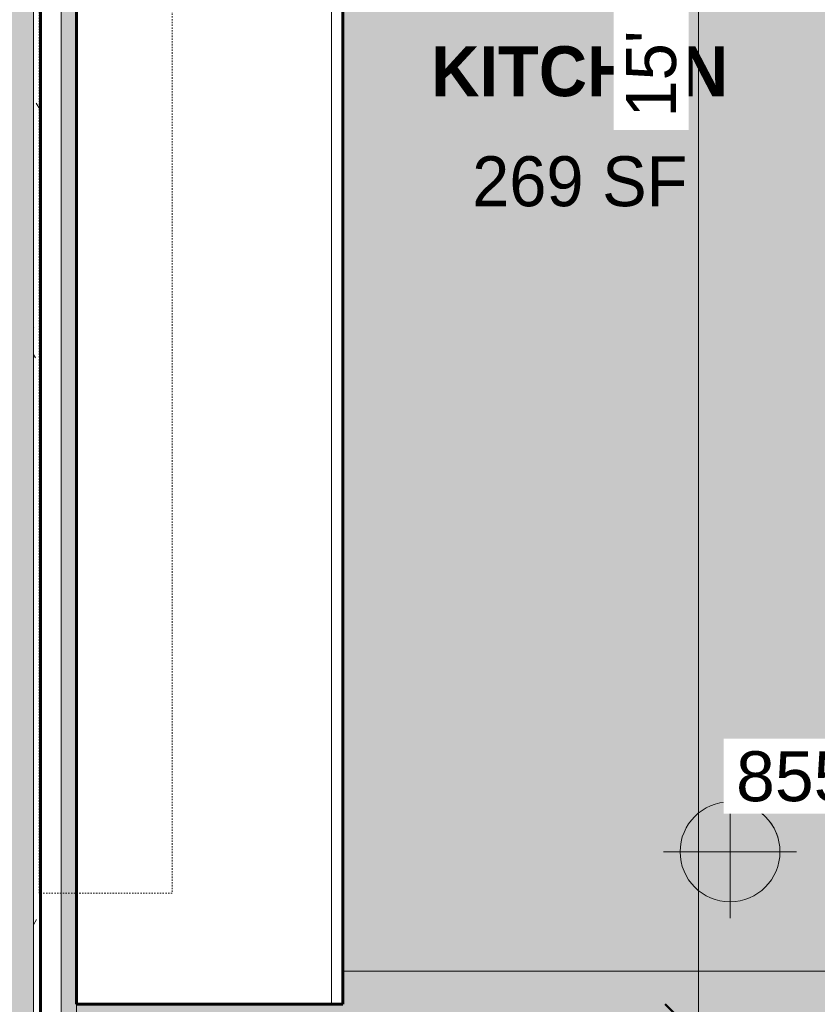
# Model space of a CAD drawing. Header units: inches. Extents: x 1918 to 3155, y 8363 to 8905.
# Tile 58 of 80: x 2483 to 2554, y 8700 to 8788. Entities that reach past the tile are written whole.
import ezdxf

# ---------------------------------------------------------------- set-up
doc = ezdxf.new("R2010")
doc.units = ezdxf.units.IN
doc.header["$MEASUREMENT"] = 0
doc.linetypes.add('Dash', pattern=[0.25, 0.125, -0.125])
doc.linetypes.add('Overhead 1_16_', pattern=[0.10156249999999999, 0.06249999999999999, -0.03906249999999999])
for name, color, linetype, lineweight in [('A-ANNO-DIMS', 211, 'Continuous', 9), ('A-ANNO-DIMS-48', 211, 'Continuous', 9), ('A-AREA-IDEN', 2, 'Continuous', 9), ('A-FLOR', 192, 'Continuous', 18), ('A-WALL', 113, 'Continuous', 18), ('A-WALL-PATT-1', 111, 'Continuous', 9), ('G-ANNO-DIMS', 111, 'Continuous', 9), ('I-WALL-1', 2, 'Continuous', 60), ('Q-CASE', 31, 'Continuous', 9), ('Q-CASE-1', 31, 'Continuous', 60), ('Q-CASE-HDLN', 31, 'Dash', 9), ('S-FNDN', 32, 'Continuous', 18), ('S-STRS', 31, 'Continuous', 9), ('S-STRS-1', 31, 'Overhead 1_16_', 9)]:
    doc.layers.add(name, color=color, linetype=linetype, lineweight=lineweight)
doc.styles.add('Arial', font='arial.ttf', dxfattribs={"height": 4.5})
doc.styles.add('Century Gothic', font='ufonts.com_century-gothic.ttf', dxfattribs={"height": 4.499999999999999})
doc.styles.add('Century Gothic_B', font='GOTHICB.TTF', dxfattribs={"height": 4.499999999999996})
doc.dimstyles.new('OD__1__Tol__', dxfattribs={"dimscale": 12, "dimtxt": 4.698757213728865, "dimasz": 0.5, "dimexe": 0.375, "dimexo": 0.2500000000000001, "dimgap": 0.06250000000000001, "dimtad": 1, "dimdec": 0, "dimzin": 3, "dimdsep": 46, "dimlunit": 4, "dimtxsty": 'Century Gothic', "dimblk1": 'OBLIQUE', "dimblk2": 'OBLIQUE', "dimsah": 1, "dimcen": 0.09, "dimdle": 0.375, "dimazin": 0, "dimtfac": 1, "dimtdec": 4, "dimtix": 1, "dimtmove": 0, "dimatfit": 3, "dimfxl": 1, "dimtvp": 1, "dimtfill": 1, "dimfrac": 2, "dimtolj": 1, "dimtzin": 0, "dimarcsym": 2})

# ---------------------------------------------------------------- blocks, each defined once
blk = doc.blocks.new('OD_CW_Base Cabinet - OD_CW_Base Cabinet-1347005-FLOOR PLAN - 1ST FLOOR')
at = {"layer": 'Q-CASE'}
for p, q in [((0.7377049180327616, 1.000000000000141), (0.7377049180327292, 24.00000000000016)), ((0.7377049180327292, 24.00000000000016), (150.7377049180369, 24.00000000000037)), ((0.7377049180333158, 1.420209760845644e-13), (0.7377049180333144, 1.000000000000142)), ((0.7377049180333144, 1.000000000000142), (150.737704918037, 1.000000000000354)), ((150.737704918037, 1.000000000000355), (0.7377049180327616, 1.000000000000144)), ((150.737704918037, 3.538239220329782e-13), (0.7377049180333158, 1.41961309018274e-13))]:
    blk.add_line(p, q, dxfattribs=at)
at = {"layer": 'Q-CASE-1'}
for p, q in [((150.737704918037, 24.00000000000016), (0.7377049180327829, 24.00000000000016)), ((0.7377049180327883, 24.00000000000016), (0.7377049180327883, 1.225686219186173e-13)), ((0.7377049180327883, 1.212363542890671e-13), (150.737704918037, 1.212363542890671e-13))]:
    blk.add_line(p, q, dxfattribs=at)
blk = doc.blocks.new('OD_CW_Upper Cabinet - OD_CW_Upper Cabinet-1346969-FLOOR PLAN - 1ST FLOOR')
at = {"layer": 'Q-CASE-HDLN'}
for p, q in [((0.7377049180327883, -12.00000000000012), (164.7377049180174, -12.00000000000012)), ((164.7377049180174, -12.00000000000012), (164.7377049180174, -24.00000000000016)), ((164.7377049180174, -24.00000000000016), (0.7377049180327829, -24.00000000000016))]:
    blk.add_line(p, q, dxfattribs=at)
blk = doc.blocks.new('DIMBLOCK47-FLOOR PLAN - 1ST FLOOR')
at = {"layer": 'A-ANNO-DIMS-48'}
for p, q in [((2543.752490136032, 8886.06938150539), (2543.752490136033, 8696.569381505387)), ((2544.995130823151, 8881.56938150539), (2539.252490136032, 8881.56938150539)), ((2543.752490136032, 8881.56938150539), (2544.995130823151, 8881.56938150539)), ((2636.774183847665, 8696.569381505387), (2539.252490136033, 8696.569381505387)), ((2543.752490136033, 8696.569381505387), (2636.774183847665, 8696.569381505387))]:
    blk.add_line(p, q, dxfattribs=at)
at = {"layer": 'A-ANNO-DIMS-48', "lineweight": 50}
for p, q in [((2543.752490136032, 8881.56938150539), (2540.752490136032, 8884.56938150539)), ((2543.752490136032, 8881.56938150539), (2546.752490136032, 8878.56938150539)), ((2543.752490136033, 8696.569381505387), (2540.752490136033, 8699.569381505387)), ((2543.752490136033, 8696.569381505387), (2546.752490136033, 8693.569381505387))]:
    blk.add_line(p, q, dxfattribs=at)
at = {"layer": 'A-ANNO-DIMS-48', "color": 0, "insert": (2537.234571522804, 8779.44811673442), "char_height": 4.499999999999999, "width": 23.09103545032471, "attachment_point": 1, "rotation": 90, "line_spacing_factor": 0.9845015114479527, "style": 'Century Gothic', "bg_fill": 3, "box_fill_scale": 1.25, "bg_fill_color": 256, "bg_fill_true_color": 13158600, "bg_fill_transparency": 0}
blk.add_mtext('15\' - 5"', dxfattribs=at)
blk = doc.blocks.new('_Oblique')
at = {"color": 0, "linetype": 'ByBlock', "lineweight": -2}
blk.add_line((-0.5, -0.5), (0.5, 0.5), dxfattribs=at)
blk = doc.blocks.new('Spot Elevations - Spot Elevation - Target Filled-49714-FLOOR PLAN - 1ST FLOOR')
at = {"layer": 'G-ANNO-DIMS'}
h = blk.add_hatch(color=256, dxfattribs=at)
edge = h.paths.add_edge_path(flags=0)
edge.add_line((1.249000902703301e-16, 0), (-0.09374999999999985, 0))
edge.add_arc((5.724587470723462e-16, -3.434752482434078e-16), 0.09375000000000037, 90.00000000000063, 180.0000000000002, ccw=False)
edge.add_line((1.249000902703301e-16, 0.09375000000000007), (1.249000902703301e-16, 0))
h = blk.add_hatch(color=256, dxfattribs=at)
edge = h.paths.add_edge_path(flags=0)
edge.add_line((1.249000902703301e-16, 0), (0.09375000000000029, 0))
edge.add_arc((2.289834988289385e-16, 6.245004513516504e-17), 0.09374999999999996, 269.99999999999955, 359.99999999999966, ccw=False)
edge.add_line((1.249000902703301e-16, -0.09375), (1.249000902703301e-16, 0))
for p, q in [((-2.706168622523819e-16, 0.1243846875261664), (-2.706168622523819e-16, -0.125)), ((1.249000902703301e-16, 0), (1.249000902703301e-16, 0.09375000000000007)), ((0.1250000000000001, 7.067913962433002e-16), (-0.1249999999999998, 7.067913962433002e-16)), ((-0.09374999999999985, 0), (1.249000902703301e-16, 0)), ((1.249000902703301e-16, 0), (1.249000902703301e-16, -0.09375)), ((0.09375000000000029, 0), (1.249000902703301e-16, 0))]:
    blk.add_line(p, q, dxfattribs=at)
blk.add_circle((1.249000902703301e-16, 0), 0.09375000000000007, dxfattribs=at)
for centre, radius, start, end in [((5.724587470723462e-16, -3.434752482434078e-16), 0.09375000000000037, 90.00000000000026, 179.9999999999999), ((2.289834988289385e-16, 6.245004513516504e-17), 0.09374999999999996, 269.9999999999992, 359.9999999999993)]:
    blk.add_arc(centre, radius, start, end, dxfattribs=at)

msp = doc.modelspace()

# ---------------------------------------------------------------- hatches: boundary and pattern name
at = {"layer": 'A-FLOR'}
h = msp.add_hatch(color=256, dxfattribs=at)
h.paths.add_polyline_path([(2486.336683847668, 8696.569381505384), (2487.698397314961, 8696.569381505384), (2487.698397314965, 8868.569381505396), (2486.336683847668, 8868.569381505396), (2486.336683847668, 8698.819381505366)], flags=0)
h.paths.add_polyline_path([(2710.774183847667, 8698.569381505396), (2710.774183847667, 8699.604016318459), (2711.211683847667, 8699.604016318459), (2711.211683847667, 8700.854016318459), (2711.836683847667, 8700.854016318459), (2711.836683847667, 8724.052023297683), (2711.211683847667, 8724.052023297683), (2711.211683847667, 8725.302023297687), (2710.774183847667, 8725.302023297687), (2710.774183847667, 8729.133106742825), (2711.211683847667, 8729.133106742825), (2711.211683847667, 8730.383106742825), (2711.836683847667, 8730.383106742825), (2711.836683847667, 8753.581113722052), (2711.211683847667, 8753.581113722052), (2711.211683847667, 8754.831113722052), (2710.774183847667, 8754.831113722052), (2710.774183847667, 8757.604016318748), (2711.211683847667, 8757.604016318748), (2711.211683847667, 8758.854016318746), (2711.836683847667, 8758.854016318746), (2711.836683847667, 8790.052023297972), (2711.211683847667, 8790.052023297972), (2711.211683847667, 8791.302023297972), (2710.774183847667, 8791.302023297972), (2710.774183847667, 8795.16219716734), (2711.211683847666, 8795.16219716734), (2711.211683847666, 8796.41219716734), (2711.836683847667, 8796.41219716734), (2711.836683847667, 8827.610204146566), (2711.211683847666, 8827.610204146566), (2711.211683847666, 8828.860204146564), (2710.774183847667, 8828.860204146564), (2710.774183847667, 8832.72037801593), (2711.211683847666, 8832.72037801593), (2711.211683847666, 8833.97037801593), (2711.836683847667, 8833.97037801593), (2711.836683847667, 8865.168384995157), (2711.211683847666, 8865.168384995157), (2711.211683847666, 8866.418384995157), (2710.774183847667, 8866.418384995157), (2710.774183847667, 8868.069381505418), (2711.836683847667, 8868.069381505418), (2711.836683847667, 8868.50688150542), (2710.623187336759, 8868.50688150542), (2710.623187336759, 8868.569381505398), (2675.425180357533, 8868.569381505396), (2675.425180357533, 8868.506881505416), (2674.175180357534, 8868.506881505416), (2674.175180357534, 8868.069381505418), (2670.343772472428, 8868.069381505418), (2670.336683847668, 8838.569381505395), (2634.593772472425, 8838.569381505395), (2634.593772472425, 8844.569381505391), (2613.534673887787, 8844.569381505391), (2613.534673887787, 8840.506881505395), (2612.972173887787, 8840.506881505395), (2612.972173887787, 8840.194381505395), (2612.097173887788, 8840.194381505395), (2612.097173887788, 8840.319381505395), (2585.597173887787, 8840.31243611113), (2585.597173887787, 8840.194381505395), (2584.722173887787, 8840.194381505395), (2584.722173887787, 8840.506881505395), (2583.472173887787, 8840.506881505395), (2583.472173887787, 8840.194381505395), (2582.597173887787, 8840.194381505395), (2582.597173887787, 8840.319381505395), (2567.097173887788, 8840.31243611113), (2567.097173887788, 8840.194381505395), (2566.222173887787, 8840.194381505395), (2566.222173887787, 8840.506881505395), (2565.659673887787, 8840.506881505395), (2565.659673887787, 8844.569381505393), (2511.698397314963, 8844.569381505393), (2511.698397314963, 8702.56938150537), (2640.336683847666, 8702.56938150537), (2640.336683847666, 8700.006881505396), (2644.899183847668, 8700.006881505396), (2644.899183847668, 8698.5693815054), (2710.185687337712, 8698.569381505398)], flags=0)
h.paths.add_polyline_path([(2572.597173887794, 8736.43647294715), (2571.597173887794, 8736.43647294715), (2571.597173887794, 8737.433970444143), (2557.097173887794, 8737.433970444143), (2557.097173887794, 8736.436472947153), (2556.097173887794, 8736.436472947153), (2556.097173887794, 8757.569383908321), (2572.597173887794, 8757.569383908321), (2572.597173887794, 8737.877271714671)], flags=0)
h.paths.add_polyline_path([(2620.597173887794, 8736.436472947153), (2619.597173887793, 8736.436472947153), (2619.597173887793, 8737.433970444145), (2605.097173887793, 8737.433970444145), (2605.097173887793, 8736.436472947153), (2604.097173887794, 8736.436472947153), (2604.097173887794, 8757.569383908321), (2620.597173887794, 8757.569383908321), (2620.597173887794, 8737.877271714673)], flags=0)
h.paths.add_polyline_path([(2667.597173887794, 8736.436472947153), (2667.597173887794, 8737.433970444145), (2653.097173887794, 8737.433970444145), (2653.097173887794, 8736.436472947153), (2652.097173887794, 8736.436472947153), (2652.097173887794, 8757.569383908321), (2668.597173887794, 8757.569383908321), (2668.597173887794, 8736.436472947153), (2668.097173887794, 8736.436472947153)], flags=0)
h.paths.add_polyline_path([(2596.597173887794, 8736.436472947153), (2595.597173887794, 8736.436472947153), (2595.597173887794, 8737.433970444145), (2581.097173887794, 8737.433970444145), (2581.097173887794, 8736.436472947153), (2580.097173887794, 8736.436472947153), (2580.097173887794, 8757.569383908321), (2596.597173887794, 8757.569383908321), (2596.597173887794, 8737.877271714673)], flags=0)
h.paths.add_polyline_path([(2644.597173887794, 8736.436472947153), (2643.597173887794, 8736.436472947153), (2643.597173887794, 8737.433970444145), (2629.097173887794, 8737.433970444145), (2629.097173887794, 8736.436472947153), (2628.097173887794, 8736.436472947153), (2628.097173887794, 8757.569383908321), (2644.597173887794, 8757.569383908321), (2644.597173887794, 8737.877271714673)], flags=0)
h.paths.add_polyline_path([(2668.597173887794, 8761.569383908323), (2556.698397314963, 8761.569383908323), (2556.698397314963, 8785.569383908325), (2669.698397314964, 8785.569383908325), (2669.698397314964, 8761.569383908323)], flags=0)
h.paths.add_polyline_path([(2571.597173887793, 8790.569383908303), (2556.097173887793, 8790.569383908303), (2556.097173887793, 8811.70229486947), (2557.097173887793, 8811.70229486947), (2557.097173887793, 8810.704797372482), (2571.597173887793, 8810.704797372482), (2571.597173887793, 8811.70229486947), (2572.597173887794, 8811.70229486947), (2572.597173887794, 8790.569383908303)], flags=0)
h.paths.add_polyline_path([(2620.597173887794, 8790.569383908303), (2604.097173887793, 8790.569383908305), (2604.097173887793, 8811.702294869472), (2605.097173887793, 8811.702294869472), (2605.097173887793, 8810.704797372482), (2619.597173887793, 8810.704797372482), (2619.597173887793, 8811.702294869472), (2620.597173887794, 8811.702294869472), (2620.597173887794, 8791.554191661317)], flags=0)
h.paths.add_polyline_path([(2652.097173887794, 8790.569383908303), (2652.097173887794, 8811.702294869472), (2653.097173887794, 8811.702294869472), (2653.097173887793, 8810.704797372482), (2667.597173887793, 8810.704797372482), (2667.597173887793, 8811.702294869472), (2668.597173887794, 8811.702294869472), (2668.597173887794, 8790.569383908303), (2652.597173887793, 8790.569383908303)], flags=0)
h.paths.add_polyline_path([(2644.597173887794, 8790.569383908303), (2628.097173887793, 8790.569383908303), (2628.097173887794, 8811.702294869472), (2629.097173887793, 8811.702294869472), (2629.097173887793, 8810.704797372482), (2643.597173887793, 8810.704797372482), (2643.597173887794, 8811.702294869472), (2644.597173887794, 8811.702294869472), (2644.597173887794, 8791.554191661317)], flags=0)
h.paths.add_polyline_path([(2596.597173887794, 8790.569383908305), (2580.097173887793, 8790.569383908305), (2580.097173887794, 8811.702294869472), (2581.097173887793, 8811.702294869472), (2581.097173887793, 8810.704797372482), (2595.597173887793, 8810.704797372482), (2595.597173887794, 8811.702294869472), (2596.597173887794, 8811.702294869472), (2596.597173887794, 8791.554191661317)], flags=0)
at = {"layer": 'A-WALL-PATT-1'}
h = msp.add_hatch(dxfattribs=at)
h.set_pattern_fill('FP_3', color=256, style=0, pattern_type=2)
h.set_pattern_definition([(161.57, (0.24, 0.24), (-1.920451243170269, 0.0001503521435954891), [0, -13.661, 1.517, 0]), (18.43, (-0.24, 0.24), (-1.920451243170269, -0.0001503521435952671), [0, -13.661, 1.517, 0]), (108.43, (0.24, 0.24), (0.9599690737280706, -4.800736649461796), [4.552999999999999, -10.625]), (71.57, (-0.24, 0.24), (0.9599690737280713, 4.800736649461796), [4.553, -10.625])])
h.paths.add_polyline_path([(2482.168293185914, 8692.069381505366), (2483.836683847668, 8692.069381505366), (2483.836683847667, 8870.569381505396), (2478.336683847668, 8870.569381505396), (2478.336683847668, 8692.069381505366)], flags=0)
h = msp.add_hatch(dxfattribs=at)
h.set_pattern_fill('FP_2', color=256, style=0, pattern_type=2)
h.set_pattern_definition([(0, (0, 0), (15.36, 3.84), [0.634, -10.886, 0.634, -10.886, -61.44]), (0, (0, 0), (15.36, 3.84), [-23.04, 0.634, -22.406, 0.634, -10.886, -26.88]), (0, (0, 0), (15.36, 3.84), [-57.6, 0.634, -7.046, 0.634, -18.566]), (120, (5.76, 1.92), (-11.00553755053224, 11.38215020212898), [0.6339999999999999, -10.886, 0.6339999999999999, -10.886, -61.43999999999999]), (120, (5.76, 1.92), (-11.00553755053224, 11.38215020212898), [-23.04, 0.6339999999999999, -22.406, 0.6339999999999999, -10.886, -26.88]), (120, (5.76, 1.92), (-11.00553755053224, 11.38215020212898), [-57.59999999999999, 0.6339999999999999, -7.045999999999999, 0.6339999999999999, -18.566]), (240, (7.68, 9.6), (-4.354462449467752, -15.22215020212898), [0.634, -10.886, 0.634, -10.886, -61.44]), (240, (7.68, 9.6), (-4.354462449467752, -15.22215020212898), [-23.04, 0.634, -22.406, 0.634, -10.886, -26.88]), (240, (7.68, 9.6), (-4.354462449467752, -15.22215020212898), [-57.6, 0.634, -7.046, 0.634, -18.566])])
h.paths.add_polyline_path([(2484.461683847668, 8692.069381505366), (2484.461683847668, 8869.944381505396), (2483.836683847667, 8869.944381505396), (2483.836683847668, 8692.069381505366)], flags=0)
at = {"layer": 'S-STRS'}
msp.add_hatch(color=256, dxfattribs=at).paths.add_polyline_path([(2487.698397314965, 8692.56938150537), (2639.211683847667, 8692.56938150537), (2639.211683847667, 8698.569381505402), (2639.774183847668, 8698.5693815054), (2639.774183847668, 8700.006881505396), (2640.336683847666, 8700.006881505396), (2640.336683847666, 8702.56938150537), (2511.698397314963, 8702.569381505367), (2511.698397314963, 8699.569383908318), (2487.698397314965, 8699.569383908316)], flags=0)

# ---------------------------------------------------------------- linework, layer by layer
at = {"layer": 'A-WALL'}
msp.add_line((2483.836683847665, 8692.069381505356), (2483.836683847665, 8870.569381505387), dxfattribs=at)
at = {"layer": 'I-WALL-1'}
msp.add_line((2484.461683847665, 8692.069381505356), (2484.461683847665, 8869.944381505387), dxfattribs=at)
at = {"layer": 'S-FNDN'}
msp.add_line((2486.336683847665, 8869.944381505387), (2486.336683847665, 8692.069381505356), dxfattribs=at)
at = {"layer": 'S-STRS'}
for p, q in [((2640.336683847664, 8702.56938150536), (2511.698397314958, 8702.56938150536)), ((2487.698397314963, 8699.569383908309), (2487.698397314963, 8692.56938150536))]:
    msp.add_line(p, q, dxfattribs=at)
at = {"layer": 'S-STRS-1'}
msp.add_line((2640.336683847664, 8702.56938150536), (2511.698397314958, 8702.56938150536), dxfattribs=at)

# ---------------------------------------------------------------- block references
at = {"layer": 'Q-CASE'}
for name, p, rotation in [('OD_CW_Upper Cabinet - OD_CW_Upper Cabinet-1346969-FLOOR PLAN - 1ST FLOOR', (2508.336683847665, 8874.307088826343), 270), ('OD_CW_Base Cabinet - OD_CW_Base Cabinet-1347005-FLOOR PLAN - 1ST FLOOR', (2511.698397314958, 8698.831678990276), 89.99999999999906)]:
    msp.add_blockref(name, p, dxfattribs=dict(at, rotation=rotation))

# ---------------------------------------------------------------- texts
at = {"layer": 'A-AREA-IDEN', "char_height": 4.499999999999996, "attachment_point": 1}
for s, insert, width, style in [('KITCHEN', (2519.674213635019, 8785.866848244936), 31.36049999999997, 'Century Gothic_B'), ('269 SF', (2523.359253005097, 8775.956637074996), 22.42199999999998, 'Century Gothic')]:
    msp.add_mtext(s, dxfattribs=dict(at, insert=insert, width=width, style=style))

# ---------------------------------------------------------------- next in the draw order: dimensions: what is measured, and where the dimension line sits
at = {"layer": 'A-ANNO-DIMS'}
dim = msp.add_linear_dim(base=(2543.752490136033, 8696.569381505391), p1=(2547.995130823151, 8881.56938150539), p2=(2639.774183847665, 8696.569381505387), angle=89.99999999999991, dimstyle='OD__1__Tol__', override={"dimpost": '<>', "dimfxl": 206.5148773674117}, dxfattribs=at)
dim.commit()
dim.dimension.update_dxf_attribs({"geometry": 'DIMBLOCK47-FLOOR PLAN - 1ST FLOOR', "text_midpoint": (2540.695895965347, 8789.06938150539)})

# ---------------------------------------------------------------- next in the draw order: block references
at = {"layer": 'G-ANNO-DIMS', "extrusion": (0, 0, -1), "xscale": 47.99999999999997, "yscale": 47.99999999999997, "zscale": 47.99999999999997, "rotation": 180}
msp.add_blockref('Spot Elevations - Spot Elevation - Target Filled-49714-FLOOR PLAN - 1ST FLOOR', (-2546.596975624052, 8713.30768794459), dxfattribs=at)

# ---------------------------------------------------------------- next in the draw order: texts
at = {"layer": 'G-ANNO-DIMS', "insert": (2547.142169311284, 8722.361621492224), "char_height": 4.5, "width": 27.49153515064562, "attachment_point": 1, "line_spacing_factor": 0.9417779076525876, "style": 'Arial', "bg_fill": 3, "box_fill_scale": 1.25, "bg_fill_color": 256, "bg_fill_true_color": 13158600, "bg_fill_transparency": 0}
msp.add_mtext('855\' - 6"', dxfattribs=at)

doc.saveas('drawing.dxf')
